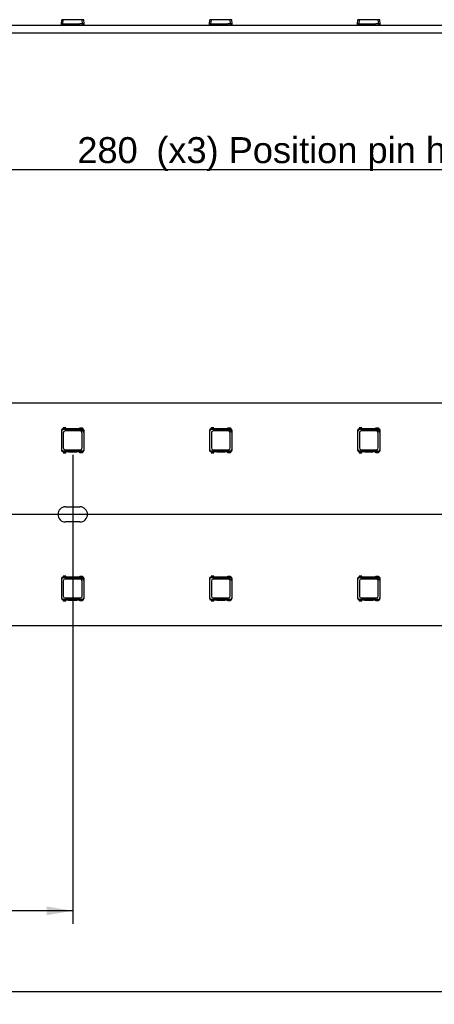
# Model space of a CAD drawing. Header units: millimetres. Extents: x 7 to 819, y 6 to 587.
# Tile 6 of 23: x 277 to 305, y 281 to 347. Entities that reach past the tile are written whole.
import ezdxf
from ezdxf.enums import TextEntityAlignment as Align
from ezdxf.lldxf.tags import DXFTag

# ---------------------------------------------------------------- set-up
doc = ezdxf.new("R2010")
doc.units = ezdxf.units.MM
doc.layers.add('Default', color=7, linetype='Continuous')
doc.layers.add('LINLED_1118X30MM', color=7, linetype='Continuous')
doc.styles.add('SEACAD_Arial', font='arial.ttf')
tags = doc.linetypes.add('CENTER2', pattern=[28.575, 19.05, -3.175, 3.175, -3.175]).pattern_tags.tags
tags[10:11] = [DXFTag(74, 4), DXFTag(75, 0), DXFTag(340, '0'), DXFTag(46, 0.0), DXFTag(50, 0.0), DXFTag(44, 0.0), DXFTag(45, 0.0)]
tags[8:9] = [DXFTag(74, 4), DXFTag(75, 0), DXFTag(340, '0'), DXFTag(46, 0.0), DXFTag(50, 0.0), DXFTag(44, 0.0), DXFTag(45, 0.0)]
tags[6:7] = [DXFTag(74, 4), DXFTag(75, 0), DXFTag(340, '0'), DXFTag(46, 0.0), DXFTag(50, 0.0), DXFTag(44, 0.0), DXFTag(45, 0.0)]
tags[4:5] = [DXFTag(74, 4), DXFTag(75, 0), DXFTag(340, '0'), DXFTag(46, 0.0), DXFTag(50, 0.0), DXFTag(44, 0.0), DXFTag(45, 0.0)]
doc.dimstyles.new('ISO', dxfattribs={"dimtxt": 1.75, "dimasz": 1.75, "dimexe": 0.875, "dimexo": 0, "dimgap": 0.4375, "dimtad": 1, "dimlfac": 2, "dimtxsty": 'SEACAD_Arial', "dimblk1": '_SE_FILLED', "dimblk2": '_SE_FILLED', "dimsah": 1, "dimcen": 0.875, "dimadec": 0, "dimazin": 0, "dimtfac": 0.5, "dimtdec": 3, "dimtmove": 0, "dimatfit": 3, "dimfxl": 1, "dimarcsym": 0})

# ---------------------------------------------------------------- blocks, each defined once
blk = doc.blocks.new('SEANNOT_GROUP21')
at = {"layer": 'Default', "color": 7, "linetype": 'CENTER2'}
blk.add_line((280.284, 317.619), (280.284, 309.594), dxfattribs=at)
blk = doc.blocks.new('SEANNOT_GROUP22')
at = {"layer": 'Default', "color": 7, "linetype": 'CENTER2'}
blk.add_line((718.284, 313.606), (152.284, 313.606), dxfattribs=at)
blk = doc.blocks.new('SE1')
at = {"layer": 'LINLED_1118X30MM', "color": 7, "linetype": 'Continuous'}
for p, q in [((714.784, 321.106), (155.784, 321.106)), ((279.522, 319.269), (279.522, 317.944)), ((279.522, 319.269), (279.546, 319.245)), ((279.546, 317.968), (279.546, 319.245)), ((279.634, 319.369), (279.622, 319.369)), ((279.622, 319.369), (279.646, 319.345)), ((279.809, 319.444), (279.634, 319.444)), ((279.634, 319.444), (279.634, 319.369)), ((279.809, 319.369), (279.634, 319.369)), ((279.646, 319.345), (280.821, 319.345)), ((279.646, 319.12), (279.646, 318.093)), ((280.748, 319.245), (279.771, 319.245)), ((279.809, 319.369), (279.809, 319.444)), ((280.009, 319.369), (279.809, 319.369)), ((280.009, 319.384), (280.559, 319.384)), ((280.009, 319.369), (280.009, 319.384)), ((280.559, 319.369), (280.009, 319.369)), ((280.559, 319.384), (280.559, 319.369)), ((280.759, 319.369), (280.559, 319.369)), ((280.759, 319.444), (280.934, 319.444)), ((280.759, 319.369), (280.759, 319.444)), ((280.934, 319.369), (280.759, 319.369)), ((280.817, 319.349), (280.928, 319.349)), ((280.821, 319.345), (280.817, 319.349)), ((280.821, 319.345), (281.023, 319.143)), ((280.923, 318.093), (280.923, 319.07)), ((280.928, 319.349), (280.947, 319.369)), ((280.934, 319.444), (280.934, 319.369)), ((280.947, 319.369), (280.934, 319.369)), ((281.027, 319.139), (281.023, 319.143)), ((281.023, 319.143), (281.023, 317.968)), ((281.047, 319.269), (281.027, 319.25)), ((281.027, 319.25), (281.027, 319.139)), ((281.047, 317.944), (281.047, 319.269)), ((289.522, 319.269), (289.522, 317.944)), ((289.522, 319.269), (289.546, 319.245)), ((289.546, 317.968), (289.546, 319.245)), ((289.634, 319.369), (289.622, 319.369)), ((289.622, 319.369), (289.646, 319.345)), ((289.809, 319.444), (289.634, 319.444)), ((289.634, 319.444), (289.634, 319.369)), ((289.809, 319.369), (289.634, 319.369)), ((289.646, 319.345), (290.821, 319.345)), ((289.646, 319.12), (289.646, 318.093)), ((290.748, 319.245), (289.771, 319.245)), ((289.809, 319.369), (289.809, 319.444)), ((290.009, 319.369), (289.809, 319.369)), ((290.009, 319.384), (290.559, 319.384)), ((290.009, 319.369), (290.009, 319.384)), ((290.559, 319.369), (290.009, 319.369)), ((290.559, 319.384), (290.559, 319.369)), ((290.759, 319.369), (290.559, 319.369)), ((290.759, 319.444), (290.934, 319.444)), ((290.759, 319.369), (290.759, 319.444)), ((290.934, 319.369), (290.759, 319.369)), ((290.817, 319.349), (290.928, 319.349)), ((290.821, 319.345), (290.817, 319.349)), ((290.821, 319.345), (291.023, 319.143)), ((290.923, 318.093), (290.923, 319.07)), ((290.928, 319.349), (290.947, 319.369)), ((290.934, 319.444), (290.934, 319.369)), ((290.947, 319.369), (290.934, 319.369)), ((291.027, 319.139), (291.023, 319.143)), ((291.023, 319.143), (291.023, 317.968)), ((291.047, 319.269), (291.027, 319.25)), ((291.027, 319.25), (291.027, 319.139)), ((291.047, 317.944), (291.047, 319.269)), ((299.522, 319.269), (299.522, 317.944)), ((299.522, 319.269), (299.546, 319.245)), ((299.546, 317.968), (299.546, 319.245)), ((299.634, 319.369), (299.622, 319.369)), ((299.622, 319.369), (299.646, 319.345)), ((299.809, 319.444), (299.634, 319.444)), ((299.634, 319.444), (299.634, 319.369)), ((299.809, 319.369), (299.634, 319.369)), ((299.646, 319.345), (300.821, 319.345)), ((299.646, 319.12), (299.646, 318.093)), ((300.748, 319.245), (299.771, 319.245)), ((299.809, 319.369), (299.809, 319.444)), ((300.009, 319.369), (299.809, 319.369)), ((300.009, 319.384), (300.559, 319.384)), ((300.009, 319.369), (300.009, 319.384)), ((300.559, 319.369), (300.009, 319.369)), ((300.559, 319.384), (300.559, 319.369)), ((300.759, 319.369), (300.559, 319.369)), ((300.759, 319.444), (300.934, 319.444)), ((300.759, 319.369), (300.759, 319.444)), ((300.934, 319.369), (300.759, 319.369)), ((300.817, 319.349), (300.928, 319.349)), ((300.821, 319.345), (300.817, 319.349)), ((300.821, 319.345), (301.023, 319.143)), ((300.923, 318.093), (300.923, 319.07)), ((300.928, 319.349), (300.947, 319.369)), ((300.934, 319.444), (300.934, 319.369)), ((300.947, 319.369), (300.934, 319.369)), ((301.027, 319.139), (301.023, 319.143)), ((301.023, 319.143), (301.023, 317.968)), ((301.047, 319.269), (301.027, 319.25)), ((301.027, 319.25), (301.027, 319.139)), ((301.047, 317.944), (301.047, 319.269)), ((279.522, 317.943), (279.546, 317.968)), ((279.622, 317.844), (279.646, 317.868)), ((279.622, 317.844), (279.634, 317.844)), ((279.634, 317.844), (279.634, 317.769)), ((279.634, 317.844), (279.809, 317.844)), ((279.634, 317.769), (279.809, 317.769)), ((280.923, 317.868), (279.646, 317.868)), ((279.771, 317.968), (280.798, 317.968)), ((279.809, 317.769), (279.809, 317.844)), ((279.809, 317.844), (280.009, 317.844)), ((280.009, 317.844), (280.009, 317.829)), ((280.009, 317.844), (280.559, 317.844)), ((280.009, 317.829), (280.559, 317.829)), ((280.559, 317.829), (280.559, 317.844)), ((280.559, 317.844), (280.759, 317.844)), ((280.759, 317.769), (280.759, 317.844)), ((280.759, 317.844), (280.934, 317.844)), ((280.934, 317.769), (280.759, 317.769)), ((280.947, 317.844), (280.923, 317.868)), ((280.934, 317.844), (280.934, 317.769)), ((280.934, 317.844), (280.947, 317.844)), ((281.047, 317.943), (281.023, 317.968)), ((289.522, 317.943), (289.546, 317.968)), ((289.622, 317.844), (289.646, 317.868)), ((289.622, 317.844), (289.634, 317.844)), ((289.634, 317.844), (289.634, 317.769)), ((289.634, 317.844), (289.809, 317.844)), ((289.634, 317.769), (289.809, 317.769)), ((290.923, 317.868), (289.646, 317.868)), ((289.771, 317.968), (290.798, 317.968)), ((289.809, 317.769), (289.809, 317.844)), ((289.809, 317.844), (290.009, 317.844)), ((290.009, 317.844), (290.009, 317.829)), ((290.009, 317.844), (290.559, 317.844)), ((290.009, 317.829), (290.559, 317.829)), ((290.559, 317.829), (290.559, 317.844)), ((290.559, 317.844), (290.759, 317.844)), ((290.759, 317.769), (290.759, 317.844)), ((290.759, 317.844), (290.934, 317.844)), ((290.934, 317.769), (290.759, 317.769)), ((290.947, 317.844), (290.923, 317.868)), ((290.934, 317.844), (290.934, 317.769)), ((290.934, 317.844), (290.947, 317.844)), ((291.047, 317.943), (291.023, 317.968)), ((299.522, 317.943), (299.546, 317.968)), ((299.622, 317.844), (299.646, 317.868)), ((299.622, 317.844), (299.634, 317.844)), ((299.634, 317.844), (299.634, 317.769)), ((299.634, 317.844), (299.809, 317.844)), ((299.634, 317.769), (299.809, 317.769)), ((300.923, 317.868), (299.646, 317.868)), ((299.771, 317.968), (300.798, 317.968)), ((299.809, 317.769), (299.809, 317.844)), ((299.809, 317.844), (300.009, 317.844)), ((300.009, 317.844), (300.009, 317.829)), ((300.009, 317.844), (300.559, 317.844)), ((300.009, 317.829), (300.559, 317.829)), ((300.559, 317.829), (300.559, 317.844)), ((300.559, 317.844), (300.759, 317.844)), ((300.759, 317.769), (300.759, 317.844)), ((300.759, 317.844), (300.934, 317.844)), ((300.934, 317.769), (300.759, 317.769)), ((300.947, 317.844), (300.923, 317.868)), ((300.934, 317.844), (300.934, 317.769)), ((300.934, 317.844), (300.947, 317.844)), ((301.047, 317.943), (301.023, 317.968)), ((279.797, 314.119), (280.772, 314.119)), ((280.772, 313.094), (279.797, 313.094)), ((279.522, 309.269), (279.522, 307.944)), ((279.522, 309.269), (279.546, 309.245)), ((279.546, 307.968), (279.546, 309.245)), ((279.634, 309.369), (279.622, 309.369)), ((279.622, 309.369), (279.646, 309.345)), ((279.809, 309.444), (279.634, 309.444)), ((279.634, 309.444), (279.634, 309.369)), ((279.809, 309.369), (279.634, 309.369)), ((279.646, 309.345), (280.821, 309.345)), ((279.646, 309.12), (279.646, 308.093)), ((280.748, 309.245), (279.771, 309.245)), ((279.809, 309.369), (279.809, 309.444)), ((280.009, 309.369), (279.809, 309.369)), ((280.009, 309.384), (280.559, 309.384)), ((280.009, 309.369), (280.009, 309.384)), ((280.559, 309.369), (280.009, 309.369)), ((280.559, 309.384), (280.559, 309.369)), ((280.759, 309.369), (280.559, 309.369)), ((280.759, 309.444), (280.934, 309.444)), ((280.759, 309.369), (280.759, 309.444)), ((280.934, 309.369), (280.759, 309.369)), ((280.817, 309.349), (280.928, 309.349)), ((280.821, 309.345), (280.817, 309.349)), ((280.821, 309.345), (281.023, 309.143)), ((280.923, 308.093), (280.923, 309.07)), ((280.928, 309.349), (280.947, 309.369)), ((280.934, 309.444), (280.934, 309.369)), ((280.947, 309.369), (280.934, 309.369)), ((281.027, 309.139), (281.023, 309.143)), ((281.023, 309.143), (281.023, 307.968)), ((281.047, 309.269), (281.027, 309.25)), ((281.027, 309.25), (281.027, 309.139)), ((281.047, 307.944), (281.047, 309.269)), ((289.522, 309.269), (289.522, 307.944)), ((289.522, 309.269), (289.546, 309.245)), ((289.546, 307.968), (289.546, 309.245)), ((289.634, 309.369), (289.622, 309.369)), ((289.622, 309.369), (289.646, 309.345)), ((289.809, 309.444), (289.634, 309.444)), ((289.634, 309.444), (289.634, 309.369)), ((289.809, 309.369), (289.634, 309.369)), ((289.646, 309.345), (290.821, 309.345)), ((289.646, 309.12), (289.646, 308.093)), ((290.748, 309.245), (289.771, 309.245)), ((289.809, 309.369), (289.809, 309.444)), ((290.009, 309.369), (289.809, 309.369)), ((290.009, 309.384), (290.559, 309.384)), ((290.009, 309.369), (290.009, 309.384)), ((290.559, 309.369), (290.009, 309.369)), ((290.559, 309.384), (290.559, 309.369)), ((290.759, 309.369), (290.559, 309.369)), ((290.759, 309.444), (290.934, 309.444)), ((290.759, 309.369), (290.759, 309.444)), ((290.934, 309.369), (290.759, 309.369)), ((290.817, 309.349), (290.928, 309.349)), ((290.821, 309.345), (290.817, 309.349)), ((290.821, 309.345), (291.023, 309.143)), ((290.923, 308.093), (290.923, 309.07)), ((290.928, 309.349), (290.947, 309.369)), ((290.934, 309.444), (290.934, 309.369)), ((290.947, 309.369), (290.934, 309.369)), ((291.027, 309.139), (291.023, 309.143)), ((291.023, 309.143), (291.023, 307.968)), ((291.047, 309.269), (291.027, 309.25)), ((291.027, 309.25), (291.027, 309.139)), ((291.047, 307.944), (291.047, 309.269)), ((299.522, 309.269), (299.522, 307.944)), ((299.522, 309.269), (299.546, 309.245)), ((299.546, 307.968), (299.546, 309.245)), ((299.634, 309.369), (299.622, 309.369)), ((299.622, 309.369), (299.646, 309.345)), ((299.809, 309.444), (299.634, 309.444)), ((299.634, 309.444), (299.634, 309.369)), ((299.809, 309.369), (299.634, 309.369)), ((299.646, 309.345), (300.821, 309.345)), ((299.646, 309.12), (299.646, 308.093)), ((300.748, 309.245), (299.771, 309.245)), ((299.809, 309.369), (299.809, 309.444)), ((300.009, 309.369), (299.809, 309.369)), ((300.009, 309.384), (300.559, 309.384)), ((300.009, 309.369), (300.009, 309.384)), ((300.559, 309.369), (300.009, 309.369)), ((300.559, 309.384), (300.559, 309.369)), ((300.759, 309.369), (300.559, 309.369)), ((300.759, 309.444), (300.934, 309.444)), ((300.759, 309.369), (300.759, 309.444)), ((300.934, 309.369), (300.759, 309.369)), ((300.817, 309.349), (300.928, 309.349)), ((300.821, 309.345), (300.817, 309.349)), ((300.821, 309.345), (301.023, 309.143)), ((300.923, 308.093), (300.923, 309.07)), ((300.928, 309.349), (300.947, 309.369)), ((300.934, 309.444), (300.934, 309.369)), ((300.947, 309.369), (300.934, 309.369)), ((301.027, 309.139), (301.023, 309.143)), ((301.023, 309.143), (301.023, 307.968)), ((301.047, 309.269), (301.027, 309.25)), ((301.027, 309.25), (301.027, 309.139)), ((301.047, 307.944), (301.047, 309.269)), ((279.522, 307.943), (279.546, 307.968)), ((279.622, 307.844), (279.646, 307.868)), ((279.622, 307.844), (279.634, 307.844)), ((279.634, 307.844), (279.634, 307.769)), ((279.634, 307.844), (279.809, 307.844)), ((279.634, 307.769), (279.809, 307.769)), ((280.923, 307.868), (279.646, 307.868)), ((279.771, 307.968), (280.798, 307.968)), ((279.809, 307.769), (279.809, 307.844)), ((279.809, 307.844), (280.009, 307.844)), ((280.009, 307.844), (280.009, 307.829)), ((280.009, 307.844), (280.559, 307.844)), ((280.009, 307.829), (280.559, 307.829)), ((280.559, 307.829), (280.559, 307.844)), ((280.559, 307.844), (280.759, 307.844)), ((280.759, 307.769), (280.759, 307.844)), ((280.759, 307.844), (280.934, 307.844)), ((280.934, 307.769), (280.759, 307.769)), ((280.947, 307.844), (280.923, 307.868)), ((280.934, 307.844), (280.934, 307.769)), ((280.934, 307.844), (280.947, 307.844)), ((281.047, 307.943), (281.023, 307.968)), ((289.522, 307.943), (289.546, 307.968)), ((289.622, 307.844), (289.646, 307.868)), ((289.622, 307.844), (289.634, 307.844)), ((289.634, 307.844), (289.634, 307.769)), ((289.634, 307.844), (289.809, 307.844)), ((289.634, 307.769), (289.809, 307.769)), ((290.923, 307.868), (289.646, 307.868)), ((289.771, 307.968), (290.798, 307.968)), ((289.809, 307.769), (289.809, 307.844)), ((289.809, 307.844), (290.009, 307.844)), ((290.009, 307.844), (290.009, 307.829)), ((290.009, 307.844), (290.559, 307.844)), ((290.009, 307.829), (290.559, 307.829)), ((290.559, 307.829), (290.559, 307.844)), ((290.559, 307.844), (290.759, 307.844)), ((290.759, 307.769), (290.759, 307.844)), ((290.759, 307.844), (290.934, 307.844)), ((290.934, 307.769), (290.759, 307.769)), ((290.947, 307.844), (290.923, 307.868)), ((290.934, 307.844), (290.934, 307.769)), ((290.934, 307.844), (290.947, 307.844)), ((291.047, 307.943), (291.023, 307.968)), ((299.522, 307.943), (299.546, 307.968)), ((299.622, 307.844), (299.646, 307.868)), ((299.622, 307.844), (299.634, 307.844)), ((299.634, 307.844), (299.634, 307.769)), ((299.634, 307.844), (299.809, 307.844)), ((299.634, 307.769), (299.809, 307.769)), ((300.923, 307.868), (299.646, 307.868)), ((299.771, 307.968), (300.798, 307.968)), ((299.809, 307.769), (299.809, 307.844)), ((299.809, 307.844), (300.009, 307.844)), ((300.009, 307.844), (300.009, 307.829)), ((300.009, 307.844), (300.559, 307.844)), ((300.009, 307.829), (300.559, 307.829)), ((300.559, 307.829), (300.559, 307.844)), ((300.559, 307.844), (300.759, 307.844)), ((300.759, 307.769), (300.759, 307.844)), ((300.759, 307.844), (300.934, 307.844)), ((300.934, 307.769), (300.759, 307.769)), ((300.947, 307.844), (300.923, 307.868)), ((300.934, 307.844), (300.934, 307.769)), ((300.934, 307.844), (300.947, 307.844)), ((301.047, 307.943), (301.023, 307.968)), ((155.784, 306.106), (714.784, 306.106))]:
    blk.add_line(p, q, dxfattribs=at)
for centre, radius, start, end in [((279.622, 319.269), 0.1, 90.10891, 179.89109), ((279.771, 319.12), 0.125, 90, 180), ((280.748, 319.07), 0.175, 0, 90), ((280.947, 319.269), 0.1, 0.10891, 89.89109), ((289.622, 319.269), 0.1, 90.10891, 179.89109), ((289.771, 319.12), 0.125, 90, 180), ((290.748, 319.07), 0.175, 0, 90), ((290.947, 319.269), 0.1, 0.10891, 89.89109), ((299.622, 319.269), 0.1, 90.10891, 179.89109), ((299.771, 319.12), 0.125, 90, 180), ((300.748, 319.07), 0.175, 0, 90), ((300.947, 319.269), 0.1, 0.10891, 89.89109), ((279.622, 317.944), 0.1, 180.10891, 269.89109), ((279.771, 318.093), 0.125, 180, 270), ((280.798, 318.093), 0.125, 270, 0), ((280.947, 317.944), 0.1, 270.10891, 359.89109), ((289.622, 317.944), 0.1, 180.10891, 269.89109), ((289.771, 318.093), 0.125, 180, 270), ((290.798, 318.093), 0.125, 270, 0), ((290.947, 317.944), 0.1, 270.10891, 359.89109), ((299.622, 317.944), 0.1, 180.10891, 269.89109), ((299.771, 318.093), 0.125, 180, 270), ((300.798, 318.093), 0.125, 270, 0), ((300.947, 317.944), 0.1, 270.10891, 359.89109), ((279.797, 313.606), 0.512, 90, 270), ((280.772, 313.606), 0.512, 270, 90), ((279.622, 309.269), 0.1, 90.10891, 179.89109), ((279.771, 309.12), 0.125, 90, 180), ((280.748, 309.07), 0.175, 0, 90), ((280.947, 309.269), 0.1, 0.10891, 89.89109), ((289.622, 309.269), 0.1, 90.10891, 179.89109), ((289.771, 309.12), 0.125, 90, 180), ((290.748, 309.07), 0.175, 0, 90), ((290.947, 309.269), 0.1, 0.10891, 89.89109), ((299.622, 309.269), 0.1, 90.10891, 179.89109), ((299.771, 309.12), 0.125, 90, 180), ((300.748, 309.07), 0.175, 0, 90), ((300.947, 309.269), 0.1, 0.10891, 89.89109), ((279.622, 307.944), 0.1, 180.10891, 269.89109), ((279.771, 308.093), 0.125, 180, 270), ((280.798, 308.093), 0.125, 270, 0), ((280.947, 307.944), 0.1, 270.10891, 359.89109), ((289.622, 307.944), 0.1, 180.10891, 269.89109), ((289.771, 308.093), 0.125, 180, 270), ((290.798, 308.093), 0.125, 270, 0), ((290.947, 307.944), 0.1, 270.10891, 359.89109), ((299.622, 307.944), 0.1, 180.10891, 269.89109), ((299.771, 308.093), 0.125, 180, 270), ((300.798, 308.093), 0.125, 270, 0), ((300.947, 307.944), 0.1, 270.10891, 359.89109)]:
    blk.add_arc(centre, radius, start, end, dxfattribs=at)
for centre, major_axis in [((279.646, 319.244), (0.0712, -0.0712)), ((280.927, 319.249), (-0.0712, -0.0712)), ((289.646, 319.244), (0.0712, -0.0712)), ((290.927, 319.249), (-0.0712, -0.0712)), ((299.646, 319.244), (0.0712, -0.0712)), ((300.927, 319.249), (-0.0712, -0.0712)), ((279.646, 317.968), (0.0712, 0.0712)), ((280.922, 317.968), (-0.0712, 0.0712)), ((289.646, 317.968), (0.0712, 0.0712)), ((290.922, 317.968), (-0.0712, 0.0712)), ((299.646, 317.968), (0.0712, 0.0712)), ((300.922, 317.968), (-0.0712, 0.0712)), ((279.646, 309.244), (0.0712, -0.0712)), ((280.927, 309.249), (-0.0712, -0.0712)), ((289.646, 309.244), (0.0712, -0.0712)), ((290.927, 309.249), (-0.0712, -0.0712)), ((299.646, 309.244), (0.0712, -0.0712)), ((300.927, 309.249), (-0.0712, -0.0712)), ((279.646, 307.968), (0.0712, 0.0712)), ((280.922, 307.968), (-0.0712, 0.0712)), ((289.646, 307.968), (0.0712, 0.0712)), ((290.922, 307.968), (-0.0712, 0.0712)), ((299.646, 307.968), (0.0712, 0.0712)), ((300.922, 307.968), (-0.0712, 0.0712))]:
    blk.add_ellipse(centre, major_axis=major_axis, ratio=0.992433, start_param=2.359993, end_param=3.923193, dxfattribs=at)
blk = doc.blocks.new('SE2')
at = {"layer": 'LINLED_1118X30MM', "color": 7, "linetype": 'Continuous'}
for p, q in [((279.522, 346.706), (279.546, 346.981)), ((279.646, 346.981), (279.546, 346.981)), ((279.622, 346.706), (279.646, 346.981)), ((280.923, 346.981), (279.646, 346.981)), ((281.023, 346.981), (280.923, 346.981)), ((280.947, 346.706), (280.923, 346.981)), ((281.047, 346.706), (281.023, 346.981)), ((289.522, 346.706), (289.546, 346.981)), ((289.646, 346.981), (289.546, 346.981)), ((289.622, 346.706), (289.646, 346.981)), ((290.923, 346.981), (289.646, 346.981)), ((291.023, 346.981), (290.923, 346.981)), ((290.947, 346.706), (290.923, 346.981)), ((291.047, 346.706), (291.023, 346.981)), ((299.522, 346.706), (299.546, 346.981)), ((299.646, 346.981), (299.546, 346.981)), ((299.622, 346.706), (299.646, 346.981)), ((300.923, 346.981), (299.646, 346.981)), ((301.023, 346.981), (300.923, 346.981)), ((300.947, 346.706), (300.923, 346.981)), ((301.047, 346.706), (301.023, 346.981)), ((155.784, 346.605), (714.784, 346.605)), ((155.784, 346.105), (714.784, 346.105)), ((279.522, 346.606), (279.522, 346.706)), ((279.622, 346.606), (279.522, 346.606)), ((279.622, 346.606), (279.622, 346.706)), ((279.622, 346.706), (279.634, 346.706)), ((279.634, 346.605), (279.634, 346.706)), ((279.634, 346.706), (279.809, 346.706)), ((279.809, 346.605), (279.809, 346.706)), ((279.809, 346.706), (280.009, 346.706)), ((280.009, 346.606), (280.009, 346.706)), ((280.009, 346.706), (280.559, 346.706)), ((280.559, 346.606), (280.559, 346.706)), ((280.559, 346.706), (280.759, 346.706)), ((280.759, 346.605), (280.759, 346.706)), ((280.934, 346.706), (280.759, 346.706)), ((280.934, 346.706), (280.934, 346.605)), ((280.934, 346.706), (280.947, 346.706)), ((280.947, 346.606), (280.947, 346.706)), ((281.047, 346.606), (280.947, 346.606)), ((281.047, 346.606), (281.047, 346.706)), ((289.522, 346.606), (289.522, 346.706)), ((289.622, 346.606), (289.522, 346.606)), ((289.622, 346.606), (289.622, 346.706)), ((289.622, 346.706), (289.634, 346.706)), ((289.634, 346.605), (289.634, 346.706)), ((289.634, 346.706), (289.809, 346.706)), ((289.809, 346.605), (289.809, 346.706)), ((289.809, 346.706), (290.009, 346.706)), ((290.009, 346.606), (290.009, 346.706)), ((290.009, 346.706), (290.559, 346.706)), ((290.559, 346.606), (290.559, 346.706)), ((290.559, 346.706), (290.759, 346.706)), ((290.759, 346.605), (290.759, 346.706)), ((290.934, 346.706), (290.759, 346.706)), ((290.934, 346.706), (290.934, 346.605)), ((290.934, 346.706), (290.947, 346.706)), ((290.947, 346.606), (290.947, 346.706)), ((291.047, 346.606), (290.947, 346.606)), ((291.047, 346.606), (291.047, 346.706)), ((299.522, 346.606), (299.522, 346.706)), ((299.622, 346.606), (299.522, 346.606)), ((299.622, 346.606), (299.622, 346.706)), ((299.622, 346.706), (299.634, 346.706)), ((299.634, 346.605), (299.634, 346.706)), ((299.634, 346.706), (299.809, 346.706)), ((299.809, 346.605), (299.809, 346.706)), ((299.809, 346.706), (300.009, 346.706)), ((300.009, 346.606), (300.009, 346.706)), ((300.009, 346.706), (300.559, 346.706)), ((300.559, 346.606), (300.559, 346.706)), ((300.559, 346.706), (300.759, 346.706)), ((300.759, 346.605), (300.759, 346.706)), ((300.934, 346.706), (300.759, 346.706)), ((300.934, 346.706), (300.934, 346.605)), ((300.934, 346.706), (300.947, 346.706)), ((300.947, 346.606), (300.947, 346.706)), ((301.047, 346.606), (300.947, 346.606)), ((301.047, 346.606), (301.047, 346.706))]:
    blk.add_line(p, q, dxfattribs=at)
for centre, major_axis, start_param, end_param in [((279.622, 346.701), (0.1, -0.0044), 1.574596, 3.141593), ((280.947, 346.701), (0.1, 0.0044), 0.000002, 1.566996), ((289.622, 346.701), (0.1, -0.0044), 1.574596, 3.141593), ((290.947, 346.701), (0.1, 0.0044), 0.000002, 1.566996), ((299.622, 346.701), (0.1, -0.0044), 1.574596, 3.141593), ((300.947, 346.701), (0.1, 0.0044), 0.000002, 1.566996)]:
    blk.add_ellipse(centre, major_axis=major_axis, ratio=0.043495, start_param=start_param, end_param=end_param, dxfattribs=at)
blk = doc.blocks.new('DMBLK9')
at = {"layer": 'Default', "linetype": 'Continuous'}
for points in [[(227.034, 337.16), (225.284, 336.868), (227.034, 336.577)], [(363.534, 337.16), (363.534, 336.577), (365.284, 336.868)]]:
    blk.add_hatch(color=7, dxfattribs=at).paths.add_polyline_path(points)
at = {"layer": 'Default', "color": 7, "linetype": 'Continuous'}
for p, q in [((225.284, 317.106), (225.284, 337.743)), ((365.284, 317.106), (365.284, 337.743)), ((225.284, 336.868), (365.284, 336.868))]:
    blk.add_line(p, q, dxfattribs=at)
at = {"layer": 'Default', "color": 7, "linetype": 'Continuous', "style": 'SEACAD_Arial'}
for s, p in [('280', (280.596, 339.056)), ('(x3) Position pin holes', (285.929, 339.056))]:
    blk.add_text(s, height=1.75, dxfattribs=at).set_placement(p, align=Align.TOP_LEFT)
blk = doc.blocks.new('_SE_FILLED')
at = {"color": 0}
blk.add_line((0, 0), (-1, 0), dxfattribs=at)
blk.add_solid([(0, 0), (-1, -0.1665), (-1, 0.1665), (0, 0)], dxfattribs=at)
blk = doc.blocks.new('DMBLK13')
at = {"layer": 'Default', "linetype": 'Continuous'}
for points in [[(172.034, 286.569), (172.034, 287.153), (170.284, 286.861)], [(278.534, 286.569), (280.284, 286.861), (278.534, 287.153)]]:
    blk.add_hatch(color=7, dxfattribs=at).paths.add_polyline_path(points)
at = {"layer": 'Default', "color": 7, "linetype": 'Continuous'}
for p, q in [((170.284, 309.594), (170.284, 285.986)), ((280.284, 309.594), (280.284, 285.986)), ((280.284, 286.861), (170.284, 286.861))]:
    blk.add_line(p, q, dxfattribs=at)
at = {"layer": 'Default', "color": 7, "linetype": 'Continuous', "style": 'SEACAD_Arial'}
for s, p in [('220', (220.544, 289.048)), ('(x4)', (225.878, 289.048))]:
    blk.add_text(s, height=1.75, dxfattribs=at).set_placement(p, align=Align.TOP_LEFT)
blk = doc.blocks.new('DMBLK15')
at = {"layer": 'Default', "linetype": 'Continuous'}
for points in [[(157.534, 281.136), (157.534, 281.719), (155.784, 281.427)], [(713.034, 281.136), (714.784, 281.427), (713.034, 281.719)]]:
    blk.add_hatch(color=7, dxfattribs=at).paths.add_polyline_path(points)
at = {"layer": 'Default', "color": 7, "linetype": 'Continuous'}
for p, q in [((714.784, 313.606), (714.784, 280.552)), ((155.784, 306.106), (155.784, 280.552)), ((155.784, 281.427), (714.784, 281.427))]:
    blk.add_line(p, q, dxfattribs=at)
at = {"layer": 'Default', "color": 7, "linetype": 'Continuous', "style": 'SEACAD_Arial'}
blk.add_text('1118', height=1.75, dxfattribs=at).set_placement((432.545, 283.615), align=Align.TOP_LEFT)

msp = doc.modelspace()

# ---------------------------------------------------------------- block references
at = {"layer": 'Default'}
for name in ['SE2', 'SE1', 'SEANNOT_GROUP21', 'SEANNOT_GROUP22']:
    msp.add_blockref(name, (0, 0), dxfattribs=at)

# ---------------------------------------------------------------- dimensions: what is measured, and where the dimension line sits
at = {"layer": 'Default', "color": 7, "linetype": 'Continuous'}
dim = msp.add_linear_dim(base=(225.2844, 336.8683), p1=(225.2844, 313.6063), p2=(365.2844, 313.6063), angle=0, text='\\A1;<> (x3) Position pin holes', dimstyle='ISO', dxfattribs=at)
dim.commit()
dim.dimension.update_dxf_attribs({"geometry": 'DMBLK9', "text_midpoint": (295.2844, 336.8683), "dimtype": 161})
for base, p1, p2, text, picture, middle in [((714.7844, 281.4272), (155.7844, 321.1063), (714.7844, 313.6063), '\\A1;<>', 'DMBLK15', (435.2844, 281.4272)), ((170.2844, 286.8609), (280.2844, 309.5938), (170.2844, 309.5938), '\\A1;<> (x4)', 'DMBLK13', (225.2844, 286.8609))]:
    dim = msp.add_linear_dim(base=base, p1=p1, p2=p2, text=text, dimstyle='ISO', dxfattribs=at)
    dim.commit()
    dim.dimension.update_dxf_attribs({"geometry": picture, "text_midpoint": middle, "dimtype": 160})

doc.saveas('drawing.dxf')
